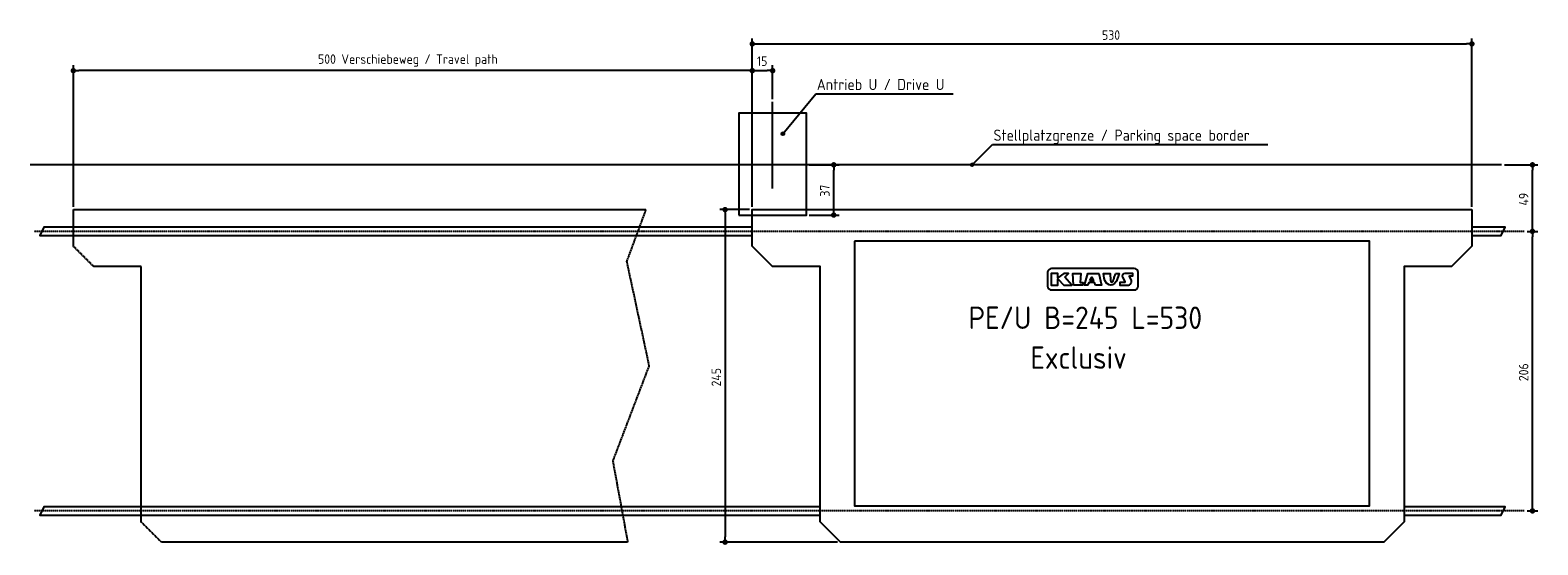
# Model space of a CAD drawing. Extents: x -5468 to 5636, y -2800 to 992.
import ezdxf

# ---------------------------------------------------------------- set-up
doc = ezdxf.new("R2010")
doc.units = 0
doc.linetypes.add('GEN3', pattern=[6.25, 5, -1.25])
doc.linetypes.add('GEN7', pattern=[15, 10, -2.5, 0, -2.5])
doc.layers.get('0').update_dxf_attribs({"linetype": 'CONTINUOUS'})
doc.layers.get('DEFPOINTS').update_dxf_attribs({"linetype": 'CONTINUOUS'})
for name, color, linetype in [('3', 6, 'GEN3'), ('4', 3, 'CONTINUOUS'), ('5', 3, 'CONTINUOUS'), ('7', 4, 'GEN7'), ('SICHTBARE_KANTEN_DIN_', 7, 'CONTINUOUS')]:
    doc.layers.add(name, color=color, linetype=linetype)
doc.styles.get("Standard").update_dxf_attribs({"font": 'ISOCP.SHX'})
doc.dimstyles.get("Standard").update_dxf_attribs({"dimtxt": 2.5, "dimasz": 2.5, "dimexe": 1.25, "dimexo": 0.625, "dimtad": 1, "dimcen": 2.5, "dimazin": 3, "dimtfac": 1, "dimtmove": 0, "dimatfit": 3})

# ---------------------------------------------------------------- blocks, each defined once
blk = doc.blocks.new('PUNKT')
at = {"layer": '4', "color": 0, "linetype": 'BYBLOCK'}
blk.add_line((-0.5, 0), (-1, 0), dxfattribs=at)
at = {"layer": '4', "color": 0, "linetype": 'BYBLOCK', "const_width": 0.5}
blk.add_lwpolyline([(-0.25, 0, 1), (0.25, 0, 1)], format="xyb", close=True, dxfattribs=at)
blk = doc.blocks.new('*U30')
at = {"layer": '5', "color": 2}
blk.add_text('206', height=70, rotation=90, dxfattribs=at).set_placement((5566, -1594))
blk = doc.blocks.new('*D12')
at = {"layer": '5'}
for p, q in [((5556, -490), (5636, -490)), ((5596, -2510), (5596, -530)), ((5556, -2550), (5636, -2550))]:
    blk.add_line(p, q, dxfattribs=at)
at = {"layer": 'DEFPOINTS', "color": 0}
for p in [(5536, -490), (5596, -490), (5536, -2550)]:
    blk.add_point(p, dxfattribs=at)
blk.add_blockref('*U30', (0, 0))
at = {"layer": '5', "xscale": 40, "yscale": 40, "zscale": 40}
for p, rotation in [((5596, -490), 90), ((5596, -2550), 270)]:
    blk.add_blockref('PUNKT', p, dxfattribs=dict(at, rotation=rotation))
blk = doc.blocks.new('*U31')
at = {"layer": '5', "color": 2}
blk.add_text('245', height=70, rotation=90, dxfattribs=at).set_placement((-380, -1633))
blk = doc.blocks.new('*D13')
at = {"layer": '5'}
for p, q in [((-170, -330), (-390, -330)), ((-350, -370), (-350, -2740)), ((479, -2780), (-390, -2780))]:
    blk.add_line(p, q, dxfattribs=at)
at = {"layer": 'DEFPOINTS', "color": 0}
for p in [(-150, -330), (-350, -2780), (499, -2780)]:
    blk.add_point(p, dxfattribs=at)
blk.add_blockref('*U31', (0, 0))
at = {"layer": '5', "xscale": 40, "yscale": 40, "zscale": 40}
for p, rotation in [((-350, -330), 90), ((-350, -2780), 270)]:
    blk.add_blockref('PUNKT', p, dxfattribs=dict(at, rotation=rotation))
blk = doc.blocks.new('*U32')
at = {"layer": '5', "color": 2}
blk.add_text('49', height=70, rotation=90, dxfattribs=at).set_placement((5566, -300))
blk = doc.blocks.new('*D14')
at = {"layer": '5'}
for p, q in [((5389, 0), (5636, 0)), ((5596, -450), (5596, -40)), ((5556, -490), (5636, -490))]:
    blk.add_line(p, q, dxfattribs=at)
at = {"layer": 'DEFPOINTS', "color": 0}
for p in [(5369, 0), (5596, 0), (5536, -490)]:
    blk.add_point(p, dxfattribs=at)
blk.add_blockref('*U32', (0, 0))
at = {"layer": '5', "xscale": 40, "yscale": 40, "zscale": 40}
for p, rotation in [((5596, 0), 90), ((5596, -490), 270)]:
    blk.add_blockref('PUNKT', p, dxfattribs=dict(at, rotation=rotation))
blk = doc.blocks.new('*U33')
at = {"layer": '5', "color": 2}
blk.add_text('15', height=70, dxfattribs=at).set_placement((-116, 729))
blk = doc.blocks.new('*D15')
at = {"layer": '5'}
for p, q in [((-150, -310), (-150, 734)), ((-110, 694), (-40, 694)), ((0, 485), (0, 734))]:
    blk.add_line(p, q, dxfattribs=at)
at = {"layer": 'DEFPOINTS', "color": 0}
for p in [(0, 694), (0, 465), (-150, -330)]:
    blk.add_point(p, dxfattribs=at)
blk.add_blockref('*U33', (0, 0))
at = {"layer": '5', "xscale": 40, "yscale": 40, "zscale": 40, "rotation": 180}
blk.add_blockref('PUNKT', (-150, 694), dxfattribs=at)
at = {"layer": '5', "xscale": 40, "yscale": 40, "zscale": 40}
blk.add_blockref('PUNKT', (0, 694), dxfattribs=at)
blk = doc.blocks.new('*U34')
at = {"layer": '5', "color": 2}
blk.add_text('500 Verschiebeweg / Travel path', height=70, dxfattribs=at).set_placement((-3348, 744))
blk = doc.blocks.new('*D16')
at = {"layer": '5'}
for p, q in [((-5150, -310), (-5150, 734)), ((-190, 694), (-5110, 694)), ((-150, -50), (-150, 734))]:
    blk.add_line(p, q, dxfattribs=at)
at = {"layer": 'DEFPOINTS', "color": 0}
for p in [(-5150, 694), (-150, -70), (-5150, -330)]:
    blk.add_point(p, dxfattribs=at)
blk.add_blockref('*U34', (0, 0))
at = {"layer": '5', "xscale": 40, "yscale": 40, "zscale": 40, "rotation": 180}
blk.add_blockref('PUNKT', (-5150, 694), dxfattribs=at)
at = {"layer": '5', "xscale": 40, "yscale": 40, "zscale": 40}
blk.add_blockref('PUNKT', (-150, 694), dxfattribs=at)
blk = doc.blocks.new('*U35')
at = {"layer": '5', "color": 2}
blk.add_text('530', height=70, dxfattribs=at).set_placement((2426, 921))
blk = doc.blocks.new('*D17')
at = {"layer": '5'}
for p, q in [((-150, -310), (-150, 931)), ((-110, 891), (5110, 891)), ((5150, -310), (5150, 931))]:
    blk.add_line(p, q, dxfattribs=at)
at = {"layer": 'DEFPOINTS', "color": 0}
for p in [(5150, 891), (-150, -330), (5150, -330)]:
    blk.add_point(p, dxfattribs=at)
blk.add_blockref('*U35', (0, 0))
at = {"layer": '5', "xscale": 40, "yscale": 40, "zscale": 40, "rotation": 180}
blk.add_blockref('PUNKT', (-150, 891), dxfattribs=at)
at = {"layer": '5', "xscale": 40, "yscale": 40, "zscale": 40}
blk.add_blockref('PUNKT', (5150, 891), dxfattribs=at)
blk = doc.blocks.new('*U28')
at = {"linetype": 'CONTINUOUS'}
for p, q in [((1459, 2), (1458, 0)), ((1461, 6), (1459, 2)), ((1464, 8), (1461, 6)), ((1467, 10), (1464, 8)), ((1474, 8), (1467, 10)), ((1474, 8), (1475, 6)), ((1475, 6), (1478, 2)), ((1478, 2), (1478, 0)), ((1458, 0), (1461, -6)), ((1461, -6), (1461, -7)), ((1469, -10), (1461, -7)), ((1474, -7), (1469, -10)), ((1476, -6), (1474, -7)), ((1478, 0), (1476, -6))]:
    blk.add_line(p, q, dxfattribs=at)
for points in [[(1459, 2), (1458, 0), (1478, 0)], [(1461, 6), (1459, 2), (1478, 2)], [(1464, 8), (1461, 6), (1475, 6)], [(1467, 10), (1464, 8), (1474, 8)], [(1458, 0), (1461, -6), (1476, -6)], [(1461, -6), (1461, -7), (1474, -7)]]:
    blk.add_solid(points, dxfattribs=at)
at = {"linetype": 'CONTINUOUS', "extrusion": (0, 0, -1)}
for points in [[(-1459, 2), (-1478, 2), (-1478, 0)], [(-1461, 6), (-1475, 6), (-1478, 2)], [(-1464, 8), (-1474, 8), (-1475, 6)], [(-1458, 0), (-1478, 0), (-1476, -6)], [(-1461, -6), (-1476, -6), (-1474, -7)], [(-1461, -7), (-1474, -7), (-1469, -10)]]:
    blk.add_solid(points, dxfattribs=at)
blk = doc.blocks.new('*U29')
at = {"linetype": 'CONTINUOUS'}
for p, q in [((66, 231), (65, 229)), ((65, 229), (67, 223)), ((67, 236), (66, 231)), ((70, 237), (67, 236)), ((67, 223), (68, 222)), ((76, 219), (68, 222)), ((74, 239), (70, 237)), ((81, 237), (74, 239)), ((81, 222), (76, 219)), ((81, 237), (82, 236)), ((83, 223), (81, 222)), ((82, 236), (85, 231)), ((84, 229), (83, 223)), ((85, 231), (84, 229))]:
    blk.add_line(p, q, dxfattribs=at)
for points in [[(66, 231), (65, 229), (84, 229)], [(65, 229), (67, 223), (83, 223)], [(67, 236), (66, 231), (85, 231)], [(70, 237), (67, 236), (82, 236)], [(67, 223), (68, 222), (81, 222)], [(74, 239), (70, 237), (81, 237)]]:
    blk.add_solid(points, dxfattribs=at)
at = {"linetype": 'CONTINUOUS', "extrusion": (0, 0, -1)}
for points in [[(-65, 229), (-84, 229), (-83, 223)], [(-66, 231), (-85, 231), (-84, 229)], [(-67, 236), (-82, 236), (-85, 231)], [(-67, 223), (-83, 223), (-81, 222)], [(-68, 222), (-81, 222), (-76, 219)], [(-70, 237), (-81, 237), (-82, 236)]]:
    blk.add_solid(points, dxfattribs=at)
blk = doc.blocks.new('*U36')
at = {"layer": '5', "color": 2}
blk.add_text('37', height=70, rotation=90, dxfattribs=at).set_placement((420, -234))
blk = doc.blocks.new('*D18')
at = {"layer": '5'}
for p, q in [((270, 0), (490, 0)), ((450, -330), (450, -40)), ((270, -370), (490, -370))]:
    blk.add_line(p, q, dxfattribs=at)
at = {"layer": 'DEFPOINTS', "color": 0}
for p in [(250, 0), (450, 0), (250, -370)]:
    blk.add_point(p, dxfattribs=at)
blk.add_blockref('*U36', (0, 0))
at = {"layer": '5', "xscale": 40, "yscale": 40, "zscale": 40}
for p, rotation in [((450, 0), 90), ((450, -370), 270)]:
    blk.add_blockref('PUNKT', p, dxfattribs=dict(at, rotation=rotation))

msp = doc.modelspace()

# ---------------------------------------------------------------- linework, layer by layer
for p, q in [((0, -174.614), (0, 464.757)), ((74.869, 229.249), (317.928, 522.568)), ((317.928, 522.568), (1329.113, 522.568)), ((1468.337, 0), (1619.532, 148.853)), ((1619.532, 148.853), (3646.804, 148.853)), ((5368.832, 0), (-5468.032, 0))]:
    msp.add_line(p, q)
for points in [[(-250, -370), (250, -370), (250, 380), (-250, 380)], [(2151.842, -826.436), (2180.134, -800.967), (2144.463, -800.967), (2100.329, -833.37), (2100.329, -800.967), (2051.727, -800.967), (2052.305, -886.608), (2100.329, -886.608), (2100.329, -840.892), (2144.335, -886.608), (2202.757, -886.608)], [(2216.161, -886.886), (2210.906, -800.967), (2269.702, -800.967), (2264.097, -866.344), (2284.93, -866.932), (2281.713, -886.886)], [(2378.502, -886.886), (2370.014, -866.344), (2330.662, -866.344), (2320.073, -886.886), (2296.518, -886.886), (2320.813, -800.967), (2401.916, -800.967), (2421.659, -886.886)], [(2337.117, -851.513), (2351.494, -828.166), (2364.011, -851.513)], [(2524.925, -800.967), (2553.163, -800.967), (2533.245, -857.077), (2518.545, -875.041), (2503.845, -883.786), (2491.684, -886.168), (2478.016, -885.124), (2460.053, -872.805), (2447.149, -852.623), (2441.203, -834.382), (2438.251, -816.859), (2436.715, -800.967), (2486.94, -800.967), (2489.227, -853.047), (2489.967, -857.864), (2490.412, -858.885), (2490.879, -859.851), (2491.299, -860.612), (2491.684, -861.2), (2492.046, -861.649), (2492.396, -861.992), (2492.746, -862.261), (2493.108, -862.488), (2493.491, -862.702), (2493.892, -862.905), (2494.306, -863.094), (2494.728, -863.266), (2495.154, -863.42), (2495.578, -863.551), (2495.995, -863.658), (2496.402, -863.737), (2496.792, -863.786), (2497.17, -863.809), (2497.536, -863.809), (2497.893, -863.789), (2498.245, -863.752), (2498.594, -863.703), (2498.942, -863.645), (2499.292, -863.582), (2499.646, -863.515), (2500.003, -863.443), (2500.359, -863.363), (2500.712, -863.273), (2501.059, -863.169), (2501.398, -863.048), (2501.727, -862.907), (2502.041, -862.744), (2502.341, -862.556), (2502.628, -862.346), (2502.904, -862.117), (2503.174, -861.872), (2503.441, -861.614), (2503.707, -861.346), (2503.976, -861.072), (2504.251, -860.794), (2504.537, -860.504), (2504.853, -860.145), (2505.218, -859.647), (2505.651, -858.942), (2506.174, -857.96), (2506.806, -856.633), (2507.568, -854.891), (2508.478, -852.665), (2509.56, -849.87), (2510.848, -846.358), (2512.378, -841.963), (2514.186, -836.519), (2516.308, -829.863), (2518.781, -821.829), (2521.641, -812.252)]]:
    msp.add_lwpolyline(points, close=True)
for points in [[(-149.644, -460), (-5366.102, -460), (-5396.102, -520), (-149.644, -520)], [(5150.356, -520), (5365.585, -520), (5395.585, -460), (5150.356, -460)], [(2489.967, -857.864), (2489.888, -857.681)], [(349.356, -2520), (-5366.102, -2520), (-5396.102, -2580), (349.356, -2580)], [(4651.356, -2580), (5365.585, -2580), (5395.585, -2520), (4651.356, -2520)]]:
    msp.add_lwpolyline(points)
for points in [[(2054.017, -922.111), (2663.382, -922.111, 0.414213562), (2692.182, -893.311), (2692.182, -793.237, 0.414213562), (2663.382, -764.437), (2054.017, -764.437, 0.414213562), (2025.217, -793.237), (2025.217, -893.311, 0.414213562)], [(2639.405, -844.247), (2627.906, -823.26, -0.569920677), (2631.852, -816.598), (2651.839, -816.598), (2652.915, -800.967), (2593.35, -800.967, 0.562128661), (2577.364, -827.242), (2594.5, -860.347, -0.562128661), (2590.504, -866.915), (2556.905, -866.915), (2557.505, -883.133), (2557.644, -886.886), (2614.148, -886.886, 0.569920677)]]:
    msp.add_lwpolyline(points, format="xyb", close=True)
for centre in [(74.869, 229.249), (1468.337, 0)]:
    msp.add_circle(centre, 10)
at = {"layer": '3'}
msp.add_lwpolyline([(-910.545, -1480.637), (-1177.504, -2180.846), (-1067.58, -2780), (-4501, -2780), (-4651, -2630), (-4651, -749.487), (-5000, -749.487), (-5150, -599.487), (-5150, -330), (-934.101, -330), (-1075.431, -711.609)], close=True, dxfattribs=at)
at = {"layer": '7'}
for p, q in [((5535.841, -490), (-5441.666, -490)), ((5535.841, -2550), (-5441.666, -2550))]:
    msp.add_line(p, q, dxfattribs=at)
at = {"layer": 'SICHTBARE_KANTEN_DIN_'}
msp.add_lwpolyline([(5150, -330), (5150, -599.487), (5000, -749.487), (4651, -749.487), (4651, -2630), (4501, -2780), (499, -2780), (349, -2630), (349, -749.487), (0, -749.487), (-150, -599.487), (-150, -330)], close=True, dxfattribs=at)
msp.add_lwpolyline([(604, -561.819), (604, -2511.819), (4396, -2511.819), (4396, -561.819), (603.746, -561.819)], dxfattribs=at)

# ---------------------------------------------------------------- block references
at = {"linetype": 'CONTINUOUS'}
for name in ['*U29', '*U28']:
    msp.add_blockref(name, (0, 0), dxfattribs=at)

# ---------------------------------------------------------------- texts
for s, height, p in [('Antrieb U / Drive U', 82.5, (325.276, 550.76)), ('Stellplatzgrenze / Parking space border', 82.5, (1626.88, 177.045)), ('PE/U B=245 L=530', 165, (1442.759, -1209.201)), ('Exclusiv', 165, (1898.299, -1502.93))]:
    msp.add_text(s, height=height).set_placement(p)

# ---------------------------------------------------------------- dimensions: what is measured, and where the dimension line sits
at = {"layer": '5'}
dim = msp.add_linear_dim(base=(5150, 891.2), p1=(-150, -330), p2=(5150, -330), dimstyle='Standard', override={"dimdec": 2, "dimtdec": 0}, dxfattribs=at)
dim.commit()
dim.dimension.update_dxf_attribs({"geometry": '*D17', "text_midpoint": (2500, 956.2)})
dim = msp.add_linear_dim(base=(-5150, 693.727), p1=(-150, -70), p2=(-5150, -330), text='<> Verschiebeweg / Travel path', dimstyle='Standard', override={"dimdec": 2, "dimtdec": 0}, dxfattribs=at)
dim.commit()
dim.dimension.update_dxf_attribs({"geometry": '*D16', "text_midpoint": (-2650, 768.658)})
dim = msp.add_linear_dim(base=(0, 693.656), p1=(-150, -330), p2=(0, 464.757), dimstyle='Standard', override={"dimdec": 2, "dimtdec": 0}, dxfattribs=at)
dim.commit()
dim.dimension.update_dxf_attribs({"geometry": '*D15', "text_midpoint": (-72.659, 763.673), "dimtype": 128})
for base, p1, p2, picture, middle in [((450, 0), (250, -370), (250, 0), '*D18', (385, -185)), ((5595.585, 0), (5535.841, -490), (5368.832, 0), '*D14', (5530.585, -245)), ((-350, -2780), (-150, -330), (499, -2780), '*D13', (-415.007, -1555)), ((5595.585, -490), (5535.841, -2550), (5535.841, -490), '*D12', (5530.578, -1520))]:
    dim = msp.add_linear_dim(base=base, p1=p1, p2=p2, angle=90, dimstyle='Standard', override={"dimdec": 2, "dimtdec": 0}, dxfattribs=at)
    dim.commit()
    dim.dimension.update_dxf_attribs({"geometry": picture, "text_midpoint": middle})

doc.saveas('drawing.dxf')
